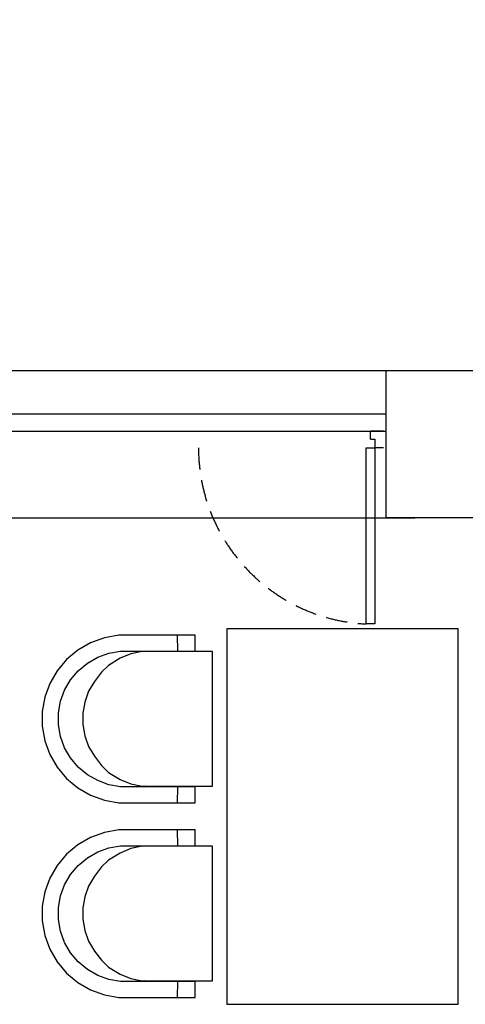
# Model space of a CAD drawing. Header units: millimetres. Extents: x -1662057 to -197461, y -941126 to 63888.
# Tile 201 of 209: x -1568507 to -1566965, y -286722 to -283313. Entities that reach past the tile are written whole.
import ezdxf

# ---------------------------------------------------------------- set-up
doc = ezdxf.new("R2010")
doc.units = ezdxf.units.MM
doc.linetypes.add('Dashed', pattern=[112.5, 75, -37.5])
for name, color, linetype in [('0000 TELPU NUMERĀCIJA - ROOM NUMBERS', 7, 'CONTINUOUS'), ('hatch_mb', 7, 'CONTINUOUS'), ('sienas es', 7, 'CONTINUOUS')]:
    doc.layers.add(name, color=color, linetype=linetype)
doc.styles.add('PBL', font='arial.ttf')

msp = doc.modelspace()

# ---------------------------------------------------------------- linework, layer by layer
at = {"layer": 'hatch_mb', "color": 251, "linetype": 'Continuous', "true_color": 0x636466}
for p, q in [((-1567293.14549, -284736.00074), (-1567248.49432, -284736.00074)), ((-1567293.14549, -284765.76819), (-1567293.14549, -284736.00074)), ((-1567308.02921, -285405.04172), (-1567308.02921, -284795.53563)), ((-1567308.02921, -284795.53563), (-1567278.26176, -284795.53563)), ((-1567293.14549, -284765.76819), (-1567278.26176, -284765.76819)), ((-1567278.26176, -284765.76819), (-1567278.26176, -284795.53563)), ((-1567278.26176, -284795.53563), (-1567278.26176, -285405.04172)), ((-1567248.49432, -284795.53563), (-1567278.26176, -284795.53563)), ((-1567278.26176, -285405.04172), (-1567308.02921, -285405.04172)), ((-1568164.08305, -285443.70661), (-1568214.16915, -285452.51861)), ((-1568164.08305, -285443.70661), (-1568214.16915, -285452.51861)), ((-1567899.95082, -285443.70661), (-1568164.08305, -285443.70661)), ((-1567899.95082, -285443.70661), (-1568164.08305, -285443.70661)), ((-1567960.44976, -285498.70661), (-1567960.63765, -285443.70661)), ((-1567960.44976, -285498.70661), (-1567960.63765, -285443.70661)), ((-1567899.95082, -285498.70661), (-1567899.95082, -285443.70661)), ((-1567899.95082, -285498.70661), (-1567899.95082, -285443.70661)), ((-1568261.96102, -285469.87361), (-1568306.00735, -285495.24461)), ((-1568261.96102, -285469.87361), (-1568306.00735, -285495.24461)), ((-1568214.16915, -285452.51861), (-1568261.96102, -285469.87361)), ((-1568214.16915, -285452.51861), (-1568261.96102, -285469.87361)), ((-1568306.00735, -285495.24461), (-1568344.96709, -285527.86261)), ((-1568306.00735, -285495.24461), (-1568344.96709, -285527.86261)), ((-1568237.38961, -285519.91061), (-1568198.66141, -285505.84661)), ((-1568237.38961, -285519.91061), (-1568198.66141, -285505.84661)), ((-1568198.66141, -285505.84661), (-1568158.07394, -285498.70661)), ((-1568198.66141, -285505.84661), (-1568158.07394, -285498.70661)), ((-1568122.56336, -285508.54361), (-1568159.49324, -285524.00861)), ((-1568122.56336, -285508.54361), (-1568159.49324, -285524.00861)), ((-1568158.07394, -285498.70661), (-1567899.95082, -285498.70661)), ((-1568158.07394, -285498.70661), (-1567899.95082, -285498.70661)), ((-1568083.8596, -285500.70661), (-1568122.56336, -285508.54361)), ((-1568083.8596, -285500.70661), (-1568122.56336, -285508.54361)), ((-1567839.55504, -285500.70661), (-1568083.8596, -285500.70661)), ((-1567839.55504, -285500.70661), (-1568083.8596, -285500.70661)), ((-1568078.48148, -285500.70661), (-1568071.80709, -285499.32061)), ((-1568078.48148, -285500.70661), (-1568071.80709, -285499.32061)), ((-1568071.80709, -285499.32061), (-1568047.29032, -285498.70661)), ((-1568071.80709, -285499.32061), (-1568047.29032, -285498.70661)), ((-1567839.55504, -285966.70661), (-1567839.55504, -285500.70661)), ((-1567839.55504, -285966.70661), (-1567839.55504, -285500.70661)), ((-1568344.96709, -285527.86261), (-1568377.65952, -285566.73361)), ((-1568344.96709, -285527.86261), (-1568377.65952, -285566.73361)), ((-1568304.65281, -285566.90161), (-1568273.08092, -285540.47061)), ((-1568304.65281, -285566.90161), (-1568273.08092, -285540.47061)), ((-1568273.08092, -285540.47061), (-1568237.38961, -285519.91061)), ((-1568273.08092, -285540.47061), (-1568237.38961, -285519.91061)), ((-1568159.49324, -285524.00861), (-1568199.51867, -285548.69361)), ((-1568159.49324, -285524.00861), (-1568199.51867, -285548.69361)), ((-1568377.65952, -285566.73361), (-1568403.08846, -285610.67961)), ((-1568377.65952, -285566.73361), (-1568403.08846, -285610.67961)), ((-1568331.14416, -285598.40161), (-1568304.65281, -285566.90161)), ((-1568331.14416, -285598.40161), (-1568304.65281, -285566.90161)), ((-1568223.63514, -285571.99961), (-1568248.8966, -285604.15861)), ((-1568223.63514, -285571.99961), (-1568248.8966, -285604.15861)), ((-1568199.51867, -285548.69361), (-1568223.63514, -285571.99961)), ((-1568199.51867, -285548.69361), (-1568223.63514, -285571.99961)), ((-1568403.08846, -285610.67961), (-1568420.48307, -285658.36261)), ((-1568403.08846, -285610.67961), (-1568420.48307, -285658.36261)), ((-1568351.75111, -285634.01161), (-1568331.14416, -285598.40161)), ((-1568351.75111, -285634.01161), (-1568331.14416, -285598.40161)), ((-1568248.8966, -285604.15861), (-1568268.54695, -285638.25461)), ((-1568248.8966, -285604.15861), (-1568268.54695, -285638.25461)), ((-1568365.84717, -285672.65161), (-1568351.75111, -285634.01161)), ((-1568365.84717, -285672.65161), (-1568351.75111, -285634.01161)), ((-1568268.54695, -285638.25461), (-1568281.98825, -285675.24961)), ((-1568268.54695, -285638.25461), (-1568281.98825, -285675.24961)), ((-1568420.48307, -285658.36261), (-1568429.31521, -285708.33461)), ((-1568420.48307, -285658.36261), (-1568429.31521, -285708.33461)), ((-1568373.00349, -285713.14661), (-1568365.84717, -285672.65161)), ((-1568373.00349, -285713.14661), (-1568365.84717, -285672.65161)), ((-1568281.98825, -285675.24961), (-1568288.81321, -285714.02161)), ((-1568281.98825, -285675.24961), (-1568288.81321, -285714.02161)), ((-1568429.31521, -285708.33461), (-1568429.31521, -285759.07861)), ((-1568429.31521, -285708.33461), (-1568429.31521, -285759.07861)), ((-1568373.00349, -285754.26661), (-1568373.00349, -285713.14661)), ((-1568373.00349, -285754.26661), (-1568373.00349, -285713.14661)), ((-1568288.81321, -285714.02161), (-1568288.81321, -285753.39161)), ((-1568288.81321, -285714.02161), (-1568288.81321, -285753.39161)), ((-1568429.31521, -285759.07861), (-1568420.48307, -285809.05061)), ((-1568429.31521, -285759.07861), (-1568420.48307, -285809.05061)), ((-1568365.84717, -285794.76161), (-1568373.00349, -285754.26661)), ((-1568365.84717, -285794.76161), (-1568373.00349, -285754.26661)), ((-1568288.81321, -285753.39161), (-1568281.98825, -285792.16361)), ((-1568288.81321, -285753.39161), (-1568281.98825, -285792.16361)), ((-1568420.48307, -285809.05061), (-1568403.08846, -285856.73361)), ((-1568420.48307, -285809.05061), (-1568403.08846, -285856.73361)), ((-1568351.75111, -285833.40161), (-1568365.84717, -285794.76161)), ((-1568351.75111, -285833.40161), (-1568365.84717, -285794.76161)), ((-1568281.98825, -285792.16361), (-1568268.54695, -285829.15861)), ((-1568281.98825, -285792.16361), (-1568268.54695, -285829.15861)), ((-1568331.14416, -285869.01161), (-1568351.75111, -285833.40161)), ((-1568331.14416, -285869.01161), (-1568351.75111, -285833.40161)), ((-1568268.54695, -285829.15861), (-1568248.8966, -285863.25461)), ((-1568268.54695, -285829.15861), (-1568248.8966, -285863.25461)), ((-1568403.08846, -285856.73361), (-1568377.65952, -285900.67961)), ((-1568403.08846, -285856.73361), (-1568377.65952, -285900.67961)), ((-1568304.65281, -285900.51161), (-1568331.14416, -285869.01161)), ((-1568304.65281, -285900.51161), (-1568331.14416, -285869.01161)), ((-1568248.8966, -285863.25461), (-1568223.63514, -285895.41361)), ((-1568248.8966, -285863.25461), (-1568223.63514, -285895.41361)), ((-1568377.65952, -285900.67961), (-1568344.96709, -285939.55061)), ((-1568377.65952, -285900.67961), (-1568344.96709, -285939.55061)), ((-1568273.08092, -285926.94261), (-1568304.65281, -285900.51161)), ((-1568273.08092, -285926.94261), (-1568304.65281, -285900.51161)), ((-1568223.63514, -285895.41361), (-1568199.51867, -285918.71961)), ((-1568223.63514, -285895.41361), (-1568199.51867, -285918.71961)), ((-1568199.51867, -285918.71961), (-1568159.49324, -285943.40461)), ((-1568199.51867, -285918.71961), (-1568159.49324, -285943.40461)), ((-1568344.96709, -285939.55061), (-1568306.00735, -285972.16861)), ((-1568344.96709, -285939.55061), (-1568306.00735, -285972.16861)), ((-1568237.38961, -285947.50261), (-1568273.08092, -285926.94261)), ((-1568237.38961, -285947.50261), (-1568273.08092, -285926.94261)), ((-1568198.66141, -285961.56661), (-1568237.38961, -285947.50261)), ((-1568198.66141, -285961.56661), (-1568237.38961, -285947.50261)), ((-1568159.49324, -285943.40461), (-1568122.56336, -285958.86961)), ((-1568159.49324, -285943.40461), (-1568122.56336, -285958.86961)), ((-1568306.00735, -285972.16861), (-1568261.96102, -285997.53961)), ((-1568306.00735, -285972.16861), (-1568261.96102, -285997.53961)), ((-1568158.07394, -285968.70661), (-1568198.66141, -285961.56661)), ((-1568158.07394, -285968.70661), (-1568198.66141, -285961.56661)), ((-1567899.95082, -285968.70661), (-1568158.07394, -285968.70661)), ((-1567899.95082, -285968.70661), (-1568158.07394, -285968.70661)), ((-1568122.56336, -285958.86961), (-1568083.8596, -285966.70661)), ((-1568122.56336, -285958.86961), (-1568083.8596, -285966.70661)), ((-1568083.8596, -285966.70661), (-1567839.55504, -285966.70661)), ((-1568083.8596, -285966.70661), (-1567839.55504, -285966.70661)), ((-1568061.99834, -285968.70661), (-1568075.70369, -285966.70661)), ((-1568061.99834, -285968.70661), (-1568075.70369, -285966.70661)), ((-1567960.63765, -286023.70661), (-1567960.44976, -285968.70661)), ((-1567960.63765, -286023.70661), (-1567960.44976, -285968.70661)), ((-1567899.95082, -286023.70661), (-1567899.95082, -285968.70661)), ((-1567899.95082, -286023.70661), (-1567899.95082, -285968.70661)), ((-1568261.96102, -285997.53961), (-1568214.16915, -286014.89461)), ((-1568261.96102, -285997.53961), (-1568214.16915, -286014.89461)), ((-1568214.16915, -286014.89461), (-1568164.08305, -286023.70661)), ((-1568214.16915, -286014.89461), (-1568164.08305, -286023.70661)), ((-1568164.08305, -286023.70661), (-1567899.95082, -286023.70661)), ((-1568164.08305, -286023.70661), (-1567899.95082, -286023.70661)), ((-1568214.16915, -286126.51861), (-1568261.96102, -286143.87361)), ((-1568214.16915, -286126.51861), (-1568261.96102, -286143.87361)), ((-1568164.08305, -286117.70661), (-1568214.16915, -286126.51861)), ((-1568164.08305, -286117.70661), (-1568214.16915, -286126.51861)), ((-1567899.95082, -286117.70661), (-1568164.08305, -286117.70661)), ((-1567899.95082, -286117.70661), (-1568164.08305, -286117.70661)), ((-1567960.44976, -286172.70661), (-1567960.63765, -286117.70661)), ((-1567960.44976, -286172.70661), (-1567960.63765, -286117.70661)), ((-1567899.95082, -286172.70661), (-1567899.95082, -286117.70661)), ((-1567899.95082, -286172.70661), (-1567899.95082, -286117.70661)), ((-1568261.96102, -286143.87361), (-1568306.00735, -286169.24461)), ((-1568261.96102, -286143.87361), (-1568306.00735, -286169.24461)), ((-1568306.00735, -286169.24461), (-1568344.96709, -286201.86261)), ((-1568306.00735, -286169.24461), (-1568344.96709, -286201.86261)), ((-1568273.08092, -286214.47061), (-1568237.38961, -286193.91061)), ((-1568273.08092, -286214.47061), (-1568237.38961, -286193.91061)), ((-1568237.38961, -286193.91061), (-1568198.66141, -286179.84661)), ((-1568237.38961, -286193.91061), (-1568198.66141, -286179.84661)), ((-1568198.66141, -286179.84661), (-1568158.07394, -286172.70661)), ((-1568198.66141, -286179.84661), (-1568158.07394, -286172.70661)), ((-1568122.56336, -286182.54361), (-1568159.49324, -286198.00861)), ((-1568122.56336, -286182.54361), (-1568159.49324, -286198.00861)), ((-1568158.07394, -286172.70661), (-1567899.95082, -286172.70661)), ((-1568158.07394, -286172.70661), (-1567899.95082, -286172.70661)), ((-1568083.8596, -286174.70661), (-1568122.56336, -286182.54361)), ((-1568083.8596, -286174.70661), (-1568122.56336, -286182.54361)), ((-1567839.55504, -286174.70661), (-1568083.8596, -286174.70661)), ((-1567839.55504, -286174.70661), (-1568083.8596, -286174.70661)), ((-1568078.48148, -286174.70661), (-1568071.80709, -286173.32061)), ((-1568078.48148, -286174.70661), (-1568071.80709, -286173.32061)), ((-1568071.80709, -286173.32061), (-1568047.29032, -286172.70661)), ((-1568071.80709, -286173.32061), (-1568047.29032, -286172.70661)), ((-1567839.55504, -286640.70661), (-1567839.55504, -286174.70661)), ((-1567839.55504, -286640.70661), (-1567839.55504, -286174.70661)), ((-1568344.96709, -286201.86261), (-1568377.65952, -286240.73361)), ((-1568344.96709, -286201.86261), (-1568377.65952, -286240.73361)), ((-1568304.65281, -286240.90161), (-1568273.08092, -286214.47061)), ((-1568304.65281, -286240.90161), (-1568273.08092, -286214.47061)), ((-1568199.51867, -286222.69361), (-1568223.63514, -286245.99961)), ((-1568199.51867, -286222.69361), (-1568223.63514, -286245.99961)), ((-1568159.49324, -286198.00861), (-1568199.51867, -286222.69361)), ((-1568159.49324, -286198.00861), (-1568199.51867, -286222.69361)), ((-1568377.65952, -286240.73361), (-1568403.08846, -286284.67961)), ((-1568377.65952, -286240.73361), (-1568403.08846, -286284.67961)), ((-1568331.14416, -286272.40161), (-1568304.65281, -286240.90161)), ((-1568331.14416, -286272.40161), (-1568304.65281, -286240.90161)), ((-1568223.63514, -286245.99961), (-1568248.8966, -286278.15861)), ((-1568223.63514, -286245.99961), (-1568248.8966, -286278.15861)), ((-1568403.08846, -286284.67961), (-1568420.48307, -286332.36261)), ((-1568403.08846, -286284.67961), (-1568420.48307, -286332.36261)), ((-1568351.75111, -286308.01161), (-1568331.14416, -286272.40161)), ((-1568351.75111, -286308.01161), (-1568331.14416, -286272.40161)), ((-1568248.8966, -286278.15861), (-1568268.54695, -286312.25461)), ((-1568248.8966, -286278.15861), (-1568268.54695, -286312.25461)), ((-1568420.48307, -286332.36261), (-1568429.31521, -286382.33461)), ((-1568420.48307, -286332.36261), (-1568429.31521, -286382.33461)), ((-1568365.84717, -286346.65161), (-1568351.75111, -286308.01161)), ((-1568365.84717, -286346.65161), (-1568351.75111, -286308.01161)), ((-1568268.54695, -286312.25461), (-1568281.98825, -286349.24961)), ((-1568268.54695, -286312.25461), (-1568281.98825, -286349.24961)), ((-1568373.00349, -286387.14661), (-1568365.84717, -286346.65161)), ((-1568373.00349, -286387.14661), (-1568365.84717, -286346.65161)), ((-1568281.98825, -286349.24961), (-1568288.81321, -286388.02161)), ((-1568281.98825, -286349.24961), (-1568288.81321, -286388.02161)), ((-1568429.31521, -286382.33461), (-1568429.31521, -286433.07861)), ((-1568429.31521, -286382.33461), (-1568429.31521, -286433.07861)), ((-1568373.00349, -286428.26661), (-1568373.00349, -286387.14661)), ((-1568373.00349, -286428.26661), (-1568373.00349, -286387.14661)), ((-1568288.81321, -286388.02161), (-1568288.81321, -286427.39161)), ((-1568288.81321, -286388.02161), (-1568288.81321, -286427.39161)), ((-1568429.31521, -286433.07861), (-1568420.48307, -286483.05061)), ((-1568429.31521, -286433.07861), (-1568420.48307, -286483.05061)), ((-1568365.84717, -286468.76161), (-1568373.00349, -286428.26661)), ((-1568365.84717, -286468.76161), (-1568373.00349, -286428.26661)), ((-1568288.81321, -286427.39161), (-1568281.98825, -286466.16361)), ((-1568288.81321, -286427.39161), (-1568281.98825, -286466.16361)), ((-1568351.75111, -286507.40161), (-1568365.84717, -286468.76161)), ((-1568351.75111, -286507.40161), (-1568365.84717, -286468.76161)), ((-1568281.98825, -286466.16361), (-1568268.54695, -286503.15861)), ((-1568281.98825, -286466.16361), (-1568268.54695, -286503.15861)), ((-1568420.48307, -286483.05061), (-1568403.08846, -286530.73361)), ((-1568420.48307, -286483.05061), (-1568403.08846, -286530.73361)), ((-1568403.08846, -286530.73361), (-1568377.65952, -286574.67961)), ((-1568403.08846, -286530.73361), (-1568377.65952, -286574.67961)), ((-1568331.14416, -286543.01161), (-1568351.75111, -286507.40161)), ((-1568331.14416, -286543.01161), (-1568351.75111, -286507.40161)), ((-1568268.54695, -286503.15861), (-1568248.8966, -286537.25461)), ((-1568268.54695, -286503.15861), (-1568248.8966, -286537.25461)), ((-1568304.65281, -286574.51161), (-1568331.14416, -286543.01161)), ((-1568304.65281, -286574.51161), (-1568331.14416, -286543.01161)), ((-1568248.8966, -286537.25461), (-1568223.63514, -286569.41361)), ((-1568248.8966, -286537.25461), (-1568223.63514, -286569.41361)), ((-1568223.63514, -286569.41361), (-1568199.51867, -286592.71961)), ((-1568223.63514, -286569.41361), (-1568199.51867, -286592.71961)), ((-1568377.65952, -286574.67961), (-1568344.96709, -286613.55061)), ((-1568377.65952, -286574.67961), (-1568344.96709, -286613.55061)), ((-1568273.08092, -286600.94261), (-1568304.65281, -286574.51161)), ((-1568273.08092, -286600.94261), (-1568304.65281, -286574.51161)), ((-1568237.38961, -286621.50261), (-1568273.08092, -286600.94261)), ((-1568237.38961, -286621.50261), (-1568273.08092, -286600.94261)), ((-1568199.51867, -286592.71961), (-1568159.49324, -286617.40461)), ((-1568199.51867, -286592.71961), (-1568159.49324, -286617.40461)), ((-1568344.96709, -286613.55061), (-1568306.00735, -286646.16861)), ((-1568344.96709, -286613.55061), (-1568306.00735, -286646.16861)), ((-1568198.66141, -286635.56661), (-1568237.38961, -286621.50261)), ((-1568198.66141, -286635.56661), (-1568237.38961, -286621.50261)), ((-1568158.07394, -286642.70661), (-1568198.66141, -286635.56661)), ((-1568158.07394, -286642.70661), (-1568198.66141, -286635.56661)), ((-1568159.49324, -286617.40461), (-1568122.56336, -286632.86961)), ((-1568159.49324, -286617.40461), (-1568122.56336, -286632.86961)), ((-1568122.56336, -286632.86961), (-1568083.8596, -286640.70661)), ((-1568122.56336, -286632.86961), (-1568083.8596, -286640.70661)), ((-1568306.00735, -286646.16861), (-1568261.96102, -286671.53961)), ((-1568306.00735, -286646.16861), (-1568261.96102, -286671.53961)), ((-1568261.96102, -286671.53961), (-1568214.16915, -286688.89461)), ((-1568261.96102, -286671.53961), (-1568214.16915, -286688.89461)), ((-1567899.95082, -286642.70661), (-1568158.07394, -286642.70661)), ((-1567899.95082, -286642.70661), (-1568158.07394, -286642.70661)), ((-1568083.8596, -286640.70661), (-1567839.55504, -286640.70661)), ((-1568083.8596, -286640.70661), (-1567839.55504, -286640.70661)), ((-1568061.99834, -286642.70661), (-1568075.70369, -286640.70661)), ((-1568061.99834, -286642.70661), (-1568075.70369, -286640.70661)), ((-1567960.63765, -286697.70661), (-1567960.44976, -286642.70661)), ((-1567960.63765, -286697.70661), (-1567960.44976, -286642.70661)), ((-1567899.95082, -286697.70661), (-1567899.95082, -286642.70661)), ((-1567899.95082, -286697.70661), (-1567899.95082, -286642.70661)), ((-1568214.16915, -286688.89461), (-1568164.08305, -286697.70661)), ((-1568214.16915, -286688.89461), (-1568164.08305, -286697.70661)), ((-1568164.08305, -286697.70661), (-1567899.95082, -286697.70661)), ((-1568164.08305, -286697.70661), (-1567899.95082, -286697.70661))]:
    msp.add_line(p, q, dxfattribs=at)
at = {"layer": 'hatch_mb', "color": 251, "linetype": 'Continuous', "true_color": 0x636466, "flags": 128}
msp.add_lwpolyline([(-1567789.94885, -286721.76867), (-1566989.94885, -286721.76867), (-1566989.94885, -285421.76867), (-1567689.94885, -285421.76867), (-1567789.94885, -285421.76867)], close=True, dxfattribs=at)
at = {"layer": 'hatch_mb', "color": 251, "linetype": 'Dashed', "true_color": 0x636466}
msp.add_arc((-1567278.26176, -284795.53563), 610.23256, 180, 267.2039743, dxfattribs=at)
at = {"layer": 'sienas es', "color": 251, "linetype": 'Continuous', "true_color": 0x636466}
for p, q in [((-1568689.48073, -284527.78808), (-1567239.48073, -284527.78808)), ((-1568689.48073, -284677.78808), (-1567239.48073, -284677.78808)), ((-1568689.48073, -284737.78808), (-1567239.48073, -284737.78808)), ((-1568689.48073, -285037.78808), (-1567139.48073, -285037.78808))]:
    msp.add_line(p, q, dxfattribs=at)
at = {"layer": 'sienas es', "color": 251, "linetype": 'Continuous', "true_color": 0x636466, "flags": 128}
msp.add_lwpolyline([(-1566699.48073, -285037.78808), (-1567239.48073, -285037.78808), (-1567239.48073, -284527.78808), (-1566699.48073, -284527.78808)], close=True, dxfattribs=at)

# ---------------------------------------------------------------- texts
at = {"layer": '0000 TELPU NUMERĀCIJA - ROOM NUMBERS', "char_height": 225, "width": 1500, "attachment_point": 1, "style": 'PBL'}
for insert in [(-1630705.84105, -283332.38538), (-1622728.5353, -283334.1621), (-1614728.53552, -283334.1621), (-1606728.53574, -283334.1621)]:
    msp.add_mtext('\\A1;\\pi373.52;{\\fArial|b0|i0|c186|p34;Platība \\P\\pi564.79;\\H0.66667x;(m\\H0.7x;\\S2^ ;\\H1.4286x;)}', dxfattribs=dict(at, insert=insert))

doc.saveas('drawing.dxf')
